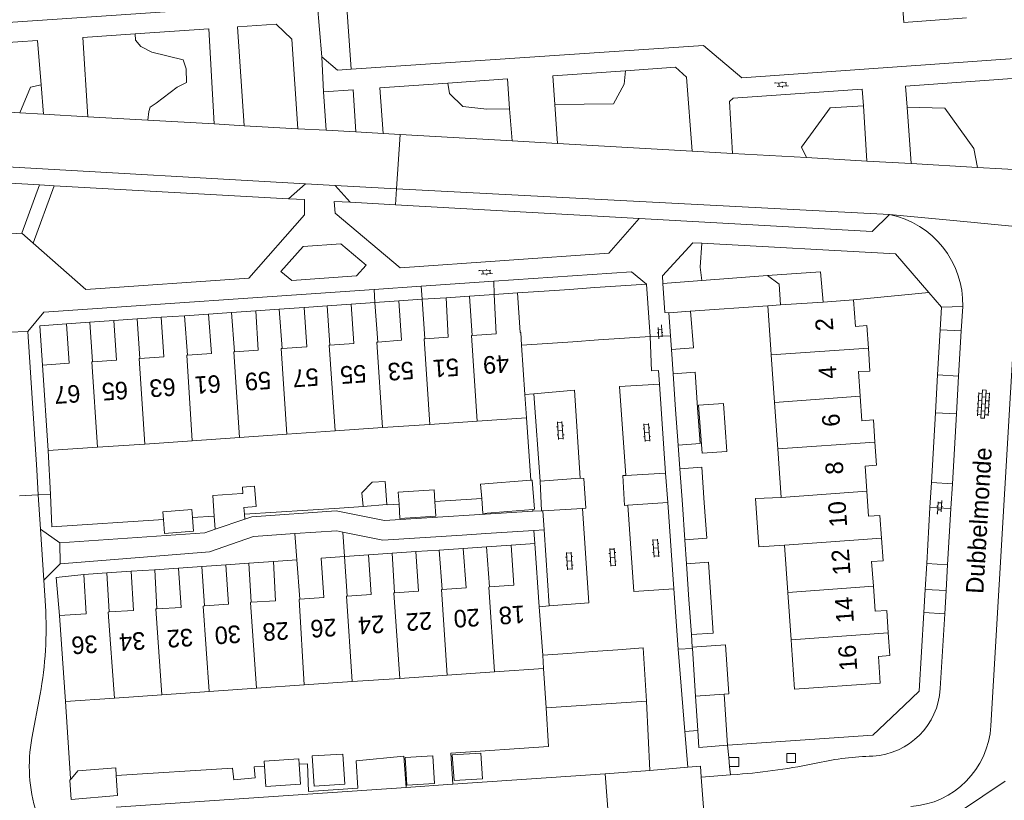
# Model space of a CAD drawing. Extents: x 99476 to 102828, y 406437 to 407931.
# Tile 16 of 162: x 100042 to 100154, y 406526 to 406614. Entities that reach past the tile are written whole.
import ezdxf

# ---------------------------------------------------------------- set-up
doc = ezdxf.new("R2010")
doc.units = 0
doc.header["$MEASUREMENT"] = 0
for name, color, linetype, lineweight in [('BG_bijgebouw', 253, 'Continuous', 0), ('BG_dakoverstek', 253, 'Continuous', 13), ('BG_dakoverstek bijgebouw', 253, 'Continuous', 0), ('BG_heg haag', 253, 'Continuous', 0), ('BG_hek', 253, 'Continuous', 0), ('BG_hoofdgebouw', 253, 'Continuous', 13), ('BG_huisnummer', 253, 'Continuous', 0), ('BG_kant verharding', 253, 'Continuous', 0), ('BG_open verharding', 253, 'Continuous', 0), ('BG_overig opstal', 253, 'Continuous', 0), ('BG_schutting', 253, 'Continuous', 0), ('BG_straatnaam', 253, 'Continuous', 0), ('BG_tussenmuur', 253, 'Continuous', 0), ('BG_vlakafsluiter', 253, 'Continuous', 0)]:
    doc.layers.add(name, color=color, linetype=linetype, lineweight=lineweight)
doc.styles.add('Style-WORKING', font='WORKING.shx')

# ---------------------------------------------------------------- blocks, each defined once
blk = doc.blocks.new('S02OV2')
at = {"layer": 'BG_open verharding', "linetype": 'Continuous', "lineweight": 0}
for p, q in [((0.052866, 0.482148), (0.183301, 0.482148)), ((0.183301, -1.01785), (0.183301, 0.982147)), ((0.183301, 0.895191), (0.705039, 0.895191)), ((0.705039, -1.01785), (0.705039, 0.982147)), ((0.705039, 0.43867), (0.835473, 0.43867)), ((0.052866, -0.517416), (0.183301, -0.517416)), ((0.183301, -0.017851), (0.705039, -0.017851)), ((0.183301, -0.930894), (0.705039, -0.930894)), ((0.705039, -0.473938), (0.835473, -0.473938))]:
    blk.add_line(p, q, dxfattribs=at)
blk = doc.blocks.new('S02OV6')
at = {"layer": 'BG_open verharding', "linetype": 'Continuous', "lineweight": 0}
for p, q in [((0, 0.20784), (1.371449, 0.20784)), ((0.085505, 0.20784), (0.085505, 0.268177)), ((0.485, -0.192), (0.486, 0.207)), ((0.885505, 0.20784), (0.885505, 0.31106)), ((1.285, -0.193), (1.285, 0.207)), ((0.268333, -0.19216), (1.549656, -0.19216)), ((0.885505, -0.32925), (0.885505, -0.19216))]:
    blk.add_line(p, q, dxfattribs=at)
blk = doc.blocks.new('S02OV4')
at = {"layer": 'BG_open verharding', "linetype": 'Continuous', "lineweight": 0}
for p, q in [((0, -0.200092), (0, 0.200092)), ((0, 0.2), (3.201, 0.2)), ((0.214, 0.6), (2.9, 0.6)), ((0.4, 0.199), (0.4, 0.6)), ((0.8, 0.6), (0.8, 0.7)), ((0.8, -0.2), (0.8, 0.2)), ((1.2, 0.2), (1.2, 0.6)), ((1.6, 0.6), (1.6, 0.7)), ((1.6, -0.2), (1.6, 0.2)), ((2, 0.199), (2, 0.6)), ((2.4, 0.6), (2.4, 0.7)), ((2.4, -0.2), (2.4, 0.2)), ((2.8, 0.2), (2.8, 0.6)), ((3.2, -0.199908), (3.2, 0.200092)), ((0, -0.2), (3.2, -0.199)), ((0.31, -0.6), (2.9, -0.6)), ((0.4, -0.6), (0.399, -0.2)), ((0.8, -0.7), (0.8, -0.6)), ((1.2, -0.6), (1.2, -0.2)), ((1.6, -0.7), (1.6, -0.6)), ((2, -0.6), (1.999, -0.2)), ((2.4, -0.7), (2.4, -0.6)), ((2.8, -0.6), (2.8, -0.2))]:
    blk.add_line(p, q, dxfattribs=at)

msp = doc.modelspace()

# ---------------------------------------------------------------- linework, layer by layer
at = {"layer": 'BG_bijgebouw', "linetype": 'Continuous', "lineweight": 0}
for p, q in [((100107.228, 406583.878), (100110.163, 406584.08)), ((100110.163, 406584.08), (100113.07, 406584.28)), ((100113.07, 406584.28), (100113.49, 406578.32)), ((100098.424, 406583.273), (100101.441, 406583.48)), ((100101.441, 406583.48), (100104.314, 406583.678)), ((100104.314, 406583.678), (100107.228, 406583.878)), ((100115.62, 406581.01), (100118.065, 406581.178)), ((100115.814, 406578.399), (100115.62, 406581.01)), ((100113.49, 406578.32), (100110.566, 406578.122)), ((100115.93, 406576.84), (100115.814, 406578.399)), ((100101.844, 406577.531), (100098.87, 406577.33)), ((100104.718, 406577.726), (100101.844, 406577.531)), ((100107.632, 406577.923), (100104.718, 406577.726)), ((100110.566, 406578.122), (100107.632, 406577.923)), ((100116.401, 406570.007), (100116.11, 406574.071)), ((100116.691, 406565.96), (100116.401, 406570.007)), ((100117.168, 406559.19), (100116.879, 406563.272)), ((100067.179, 406560.462), (100067.073, 406560.455)), ((100067.359, 406558.091), (100067.301, 406558.855)), ((100117.452, 406555.18), (100117.168, 406559.19)), ((100063.919, 406557.869), (100064.03, 406556.382)), ((100064.03, 406556.382), (100067.4, 406557.548)), ((100067.4, 406557.548), (100067.359, 406558.091)), ((100117.917, 406548.41), (100117.64, 406552.47)), ((100118.19, 406544.41), (100117.917, 406548.41)), ((100104.152, 406542.261), (100106.984, 406542.469)), ((100106.984, 406542.469), (100109.827, 406542.678)), ((100118.302, 406542.811), (100118.29, 406542.99)), ((100118.67, 406537.39), (100118.302, 406542.811)), ((100101.29, 406542.05), (100104.152, 406542.261)), ((100101.67, 406536.08), (100101.38, 406540.56)), ((100121.92, 406537.622), (100118.67, 406537.39)), ((100104.529, 406536.27), (100101.67, 406536.08)), ((100107.362, 406536.459), (100104.529, 406536.27)), ((100110.206, 406536.649), (100107.362, 406536.459)), ((100113.08, 406536.84), (100110.206, 406536.649))]:
    msp.add_line(p, q, dxfattribs=at)
at = {"layer": 'BG_bijgebouw', "linetype": 'Continuous', "lineweight": 0, "flags": 128}
for points in [[(100118.065, 406581.178), (100118.1, 406581.18), (100118.42, 406577.02), (100115.93, 406576.84)], [(100116.11, 406574.071), (100118.61, 406574.25), (100118.899, 406570.21)], [(100118.899, 406570.21), (100119.191, 406566.14), (100116.691, 406565.96)], [(100116.879, 406563.272), (100119.371, 406563.449), (100119.658, 406559.4)], [(100067.073, 406560.455), (100063.744, 406560.223), (100063.919, 406557.869)], [(100119.658, 406559.4), (100119.944, 406555.357), (100117.452, 406555.18)], [(100117.64, 406552.47), (100120.13, 406552.64), (100120.402, 406548.659)], [(100120.402, 406548.659), (100120.68, 406544.58), (100118.19, 406544.41)], [(100109.827, 406542.678), (100112.7, 406542.89), (100113.08, 406536.84)], [(100118.29, 406542.99), (100122.07, 406543.25), (100122.46, 406537.66), (100121.92, 406537.622)], [(100090.998, 406530.729), (100091.202, 406527.821), (100094.448, 406528.008), (100094.226, 406530.902), (100090.998, 406530.729)]]:
    msp.add_lwpolyline(points, dxfattribs=at)
at = {"layer": 'BG_dakoverstek', "linetype": 'Continuous', "lineweight": 13}
msp.add_line((100092.23, 406554.21), (100094.9, 406554.39), dxfattribs=at)
at = {"layer": 'BG_dakoverstek bijgebouw', "linetype": 'Continuous', "lineweight": 0}
for p, q in [((100080.7, 406560.536), (100080.842, 406558.972)), ((100080.842, 406558.972), (100083.542, 406559.211)), ((100085.04, 406557.614), (100084.938, 406559.254)), ((100100.33, 406558.66), (100100.142, 406558.645)), ((100058.271, 406555.908), (100058.142, 406557.497)), ((100069.606, 406530.026), (100069.646, 406529.425))]:
    msp.add_line(p, q, dxfattribs=at)
at = {"layer": 'BG_dakoverstek bijgebouw', "linetype": 'Continuous', "lineweight": 0, "flags": 128}
for points in [[(100119.01, 406570.496), (100121.831, 406570.7), (100122.225, 406565.252), (100119.404, 406565.048), (100119.01, 406570.496)], [(100083.542, 406559.211), (100083.348, 406561.831), (100081.863, 406561.736), (100080.7, 406560.536)], [(100094.343, 406559.903), (100094.217, 406561.511), (100099.918, 406561.959)], [(100099.918, 406561.959), (100100.069, 406561.971), (100100.33, 406558.66)], [(100067.301, 406558.855), (100068.689, 406558.96), (100068.512, 406561.296), (100067.124, 406561.191), (100067.179, 406560.462)], [(100084.938, 406559.254), (100084.853, 406560.622), (100088.923, 406560.874), (100089.006, 406559.535)], [(100089.006, 406559.535), (100089.109, 406557.867), (100085.04, 406557.614)], [(100100.142, 406558.645), (100094.477, 406558.199), (100094.343, 406559.903)], [(100058.142, 406557.497), (100058.07, 406558.382), (100061.367, 406558.65), (100061.443, 406557.709)], [(100061.443, 406557.709), (100061.568, 406556.176), (100058.271, 406555.908)], [(100073.578, 406529.665), (100073.537, 406530.287), (100069.606, 406530.026)], [(100078.555, 406530.821), (100078.761, 406527.384), (100075.27, 406527.175), (100075.064, 406530.612), (100078.555, 406530.821)], [(100088.987, 406527.481), (100088.797, 406530.599), (100085.652, 406530.408), (100085.841, 406527.29), (100088.987, 406527.481)], [(100069.646, 406529.425), (100069.799, 406527.122), (100073.73, 406527.384), (100073.578, 406529.665)]]:
    msp.add_lwpolyline(points, dxfattribs=at)
at = {"layer": 'BG_heg haag', "linetype": 'Continuous', "lineweight": 0}
for p, q in [((100076.16, 406610.12), (100075.64, 406616.35)), ((100126.852, 406585.247), (100132.886, 406585.675)), ((100132.886, 406585.675), (100133.2, 406582.238)), ((100136.62, 406582.47), (100145.209, 406583.318)), ((100145.209, 406583.318), (100146.65, 406581.64)), ((100043.718, 406563.155), (100043.902, 406560.285)), ((100043.902, 406560.285), (100044.151, 406556.394)), ((100044.151, 406556.394), (100046.37, 406554.83)), ((100051.634, 406552.887), (100046.39, 406552.47)), ((100046.39, 406552.47), (100044.523, 406550.59)), ((100044.523, 406550.59), (100044.711, 406547.669)), ((100044.108, 406537.612), (100043.18, 406532.62)), ((100122.3, 406531.81), (100121.92, 406537.622)), ((100113.46, 406528.93), (100113.08, 406536.84)), ((100091.059, 406527.389), (100108.4, 406528.58)), ((100108.4, 406528.58), (100113.46, 406528.93)), ((100091.027, 406527.387), (100091.059, 406527.389))]:
    msp.add_line(p, q, dxfattribs=at)
at = {"layer": 'BG_heg haag', "linetype": 'Continuous', "lineweight": 0, "flags": 128}
for points in [[(100064.03, 406556.382), (100062.84, 406555.97), (100046.37, 406554.83)], [(100142.39, 406536.325), (100138.84, 406532.97), (100122.3, 406531.81)]]:
    msp.add_lwpolyline(points, dxfattribs=at)
at = {"layer": 'BG_heg haag', "linetype": 'Continuous', "lineweight": 0, "extrusion": (0, 0, -1)}
msp.add_arc((-100003.976688, 406545.06478), 40.817473, 176.341953, 190.520539, dxfattribs=at)
at = {"layer": 'BG_heg haag', "linetype": 'Continuous', "lineweight": 0}
msp.add_arc((100060.360347, 406529.393471), 17.480698, 169.363548, 197.503174, dxfattribs=at)
at = {"layer": 'BG_hek', "linetype": 'Continuous', "lineweight": 0}
for p, q in [((100116.11, 406574.071), (100115.93, 406576.84)), ((100116.691, 406565.96), (100116.879, 406563.272)), ((100117.64, 406552.47), (100117.452, 406555.18)), ((100118.29, 406542.99), (100118.19, 406544.41))]:
    msp.add_line(p, q, dxfattribs=at)
at = {"layer": 'BG_hoofdgebouw', "linetype": 'Continuous', "lineweight": 13}
for p, q in [((100092.96, 406582.906), (100093.27, 406578.42)), ((100095.77, 406583.09), (100098.424, 406583.273)), ((100076.78, 406581.8), (100077.08, 406577.33)), ((100079.5, 406581.98), (100082.19, 406582.18)), ((100082.19, 406582.18), (100082.51, 406577.68)), ((100084.9, 406582.36), (100087.56, 406582.55)), ((100087.56, 406582.55), (100087.89, 406578.06)), ((100126.9, 406581.81), (100128.347, 406581.908)), ((100127.24, 406576.82), (100126.9, 406581.81)), ((100128.347, 406581.908), (100133.2, 406582.238)), ((100133.2, 406582.238), (100136.62, 406582.47)), ((100057.88, 406580.51), (100060.521, 406580.679)), ((100063.27, 406580.87), (100065.88, 406581.04)), ((100065.88, 406581.04), (100066.23, 406576.56)), ((100071.29, 406581.424), (100071.64, 406576.95)), ((100047.1, 406579.77), (100049.75, 406579.95)), ((100049.75, 406579.95), (100050.08, 406575.45)), ((100052.508, 406580.121), (100055.14, 406580.32)), ((100055.14, 406580.32), (100055.46, 406575.82)), ((100098.87, 406577.33), (100099.257, 406571.719)), ((100127.282, 406576.223), (100127.24, 406576.82)), ((100127.659, 406570.826), (100127.282, 406576.223)), ((100045.04, 406565.33), (100044.37, 406575.05)), ((100099.257, 406571.719), (100099.44, 406569.07)), ((100128.027, 406565.549), (100127.659, 406570.826)), ((100088.456, 406568.315), (100083.074, 406567.945)), ((100093.834, 406568.685), (100088.456, 406568.315)), ((100099.44, 406569.07), (100093.834, 406568.685)), ((100072.164, 406567.195), (100066.795, 406566.826)), ((100077.688, 406567.575), (100072.164, 406567.195)), ((100083.074, 406567.945), (100077.688, 406567.575)), ((100056.014, 406566.084), (100050.628, 406565.714)), ((100061.389, 406566.454), (100056.014, 406566.084)), ((100066.795, 406566.826), (100061.389, 406566.454)), ((100050.628, 406565.714), (100045.04, 406565.33)), ((100128.414, 406560.017), (100128.027, 406565.549)), ((100086.86, 406553.84), (100089.489, 406554.018)), ((100094.9, 406554.39), (100095.23, 406549.82)), ((100097.68, 406554.59), (100100.37, 406554.76)), ((100100.37, 406554.76), (100100.89, 406547.58)), ((100129.172, 406549.183), (100128.795, 406554.57)), ((100070.662, 406552.711), (100073.325, 406552.9)), ((100073.325, 406552.9), (100073.66, 406548.42)), ((100078.74, 406553.28), (100079.04, 406548.78)), ((100081.493, 406553.461), (100084.14, 406553.65)), ((100084.14, 406553.65), (100084.41, 406549.17)), ((100054.48, 406551.62), (100057.124, 406551.789)), ((100059.86, 406551.98), (100062.51, 406552.16)), ((100062.51, 406552.16), (100062.79, 406547.66)), ((100065.22, 406552.34), (100065.235, 406552.341)), ((100065.235, 406552.341), (100067.87, 406552.53)), ((100067.87, 406552.53), (100068.12, 406548.08)), ((100049.08, 406551.24), (100051.697, 406551.418)), ((100051.697, 406551.418), (100051.97, 406546.98)), ((100129.549, 406543.796), (100129.172, 406549.183)), ((100100.89, 406547.58), (100101.29, 406542.05)), ((100046.98, 406536.8), (100046.33, 406546.56)), ((100129.591, 406543.19), (100129.549, 406543.796)), ((100101.38, 406540.56), (100095.784, 406540.173)), ((100085.009, 406539.428), (100079.612, 406539.055)), ((100090.406, 406539.802), (100085.009, 406539.428)), ((100095.784, 406540.173), (100090.406, 406539.802)), ((100068.718, 406538.302), (100063.339, 406537.931)), ((100074.135, 406538.677), (100068.718, 406538.302)), ((100079.612, 406539.055), (100074.135, 406538.677)), ((100052.557, 406537.185), (100046.98, 406536.8)), ((100057.954, 406537.558), (100052.557, 406537.185)), ((100063.339, 406537.931), (100057.954, 406537.558))]:
    msp.add_line(p, q, dxfattribs=at)
at = {"layer": 'BG_hoofdgebouw', "linetype": 'Continuous', "lineweight": 13, "flags": 128}
for points in [[(100149.495, 406614.549), (100142.36, 406614.04), (100141.95, 406619.89), (100138.987, 406619.681)], [(100090.29, 406582.72), (100092.96, 406582.91), (100092.96, 406582.906)], [(100093.27, 406578.42), (100096, 406578.62), (100095.77, 406583.09)], [(100074.131, 406581.62), (100074.13, 406581.63), (100076.78, 406581.8)], [(100077.08, 406577.33), (100079.8, 406577.51), (100079.5, 406581.98)], [(100082.51, 406577.68), (100085.21, 406577.89), (100084.9, 406582.36)], [(100087.89, 406578.06), (100090.53, 406578.24), (100090.29, 406582.72)], [(100136.62, 406582.47), (100136.85, 406579.46), (100138.15, 406579.58), (100138.324, 406576.996)], [(100060.521, 406580.679), (100060.54, 406580.68), (100060.86, 406576.19)], [(100060.86, 406576.19), (100063.59, 406576.39), (100063.27, 406580.87)], [(100066.23, 406576.56), (100068.93, 406576.76), (100068.65, 406581.24)], [(100068.65, 406581.24), (100071.29, 406581.43), (100071.29, 406581.424)], [(100071.64, 406576.95), (100074.43, 406577.15), (100074.131, 406581.62)], [(100044.37, 406575.05), (100047.41, 406575.27), (100047.1, 406579.77)], [(100050.08, 406575.45), (100052.81, 406575.64), (100052.5, 406580.12), (100052.508, 406580.121)], [(100055.46, 406575.82), (100058.18, 406576.01), (100057.88, 406580.51)], [(100138.324, 406576.996), (100138.5, 406574.39), (100137.21, 406574.33), (100137.405, 406571.533)], [(100137.405, 406571.533), (100137.6, 406568.74), (100138.9, 406568.84), (100139.073, 406566.3)], [(100139.073, 406566.3), (100139.25, 406563.69), (100137.98, 406563.56), (100138.156, 406560.705)], [(100138.156, 406560.705), (100138.33, 406557.87), (100139.63, 406557.97), (100139.821, 406555.363)], [(100128.414, 406560.017), (100125.47, 406559.888), (100125.864, 406554.379), (100128.795, 406554.57)], [(100139.821, 406555.363), (100140.01, 406552.79), (100138.7, 406552.73), (100138.9, 406549.9)], [(100084.41, 406549.17), (100087.15, 406549.35), (100086.86, 406553.84)], [(100089.489, 406554.018), (100089.52, 406554.02), (100089.83, 406549.53)], [(100089.83, 406549.53), (100092.56, 406549.73), (100092.23, 406554.21)], [(100095.23, 406549.82), (100098, 406550.02), (100097.68, 406554.59)], [(100068.12, 406548.08), (100070.89, 406548.23), (100070.65, 406552.71), (100070.662, 406552.711)], [(100073.66, 406548.42), (100076.401, 406548.61), (100076.09, 406553.1), (100078.74, 406553.28)], [(100079.04, 406548.78), (100081.78, 406548.96), (100081.48, 406553.46), (100081.493, 406553.461)], [(100051.97, 406546.98), (100054.72, 406547.13), (100054.48, 406551.62)], [(100057.124, 406551.789), (100057.14, 406551.79), (100057.38, 406547.33)], [(100057.38, 406547.33), (100060.14, 406547.49), (100059.86, 406551.98)], [(100062.79, 406547.66), (100065.53, 406547.85), (100065.22, 406552.34)], [(100046.33, 406546.56), (100049.36, 406546.76), (100049.08, 406551.24)], [(100138.9, 406549.9), (100139.1, 406547.07), (100140.41, 406547.16), (100140.59, 406544.593)], [(100140.59, 406544.593), (100140.77, 406542.02), (100139.47, 406541.92), (100139.68, 406538.89), (100129.94, 406538.21), (100129.591, 406543.19)]]:
    msp.add_lwpolyline(points, dxfattribs=at)
at = {"layer": 'BG_kant verharding', "linetype": 'Continuous', "lineweight": 0}
for p, q in [((100069.514, 406616.024), (100003.289, 406611.461)), ((100054.938, 406612.744), (100063.298, 406613.316)), ((100063.298, 406613.316), (100063.905, 406602.492)), ((100066.556, 406613.539), (100067.306, 406602.298)), ((100036.05, 406611.451), (100043.802, 406611.982)), ((100043.802, 406611.982), (100044.216, 406606.948)), ((100048.979, 406612.336), (100054.938, 406612.744)), ((100048.979, 406612.336), (100049.52, 406603.311)), ((100097.275, 406607.608), (100090.481, 406607.141)), ((100097.275, 406607.608), (100097.513, 406604.21)), ((100110.681, 406608.543), (100102.426, 406607.967)), ((100102.426, 406607.967), (100102.649, 406604.725)), ((100156.972, 406607.813), (100142.565, 406606.804)), ((100044.216, 406606.948), (100044.492, 406603.597)), ((100079.708, 406606.384), (100076.35, 406606.15)), ((100079.708, 406606.384), (100080.019, 406601.587)), ((100090.481, 406607.141), (100082.764, 406606.61)), ((100082.764, 406606.61), (100083.118, 406601.409)), ((100137.631, 406606.458), (100137.753, 406604.57)), ((100142.565, 406606.804), (100142.738, 406604.402)), ((100076.35, 406606.15), (100076.65, 406601.78)), ((100029.526, 406604.45), (100041.803, 406603.75)), ((100097.513, 406604.21), (100097.824, 406600.565)), ((100102.649, 406604.725), (100102.956, 406600.27)), ((100122.514, 406605.061), (100122.862, 406599.141)), ((100137.753, 406604.57), (100138.161, 406598.271)), ((100142.738, 406604.402), (100143.202, 406597.984)), ((100041.803, 406603.75), (100044.492, 406603.597)), ((100044.492, 406603.597), (100049.52, 406603.311)), ((100049.52, 406603.311), (100056.352, 406602.922)), ((100056.352, 406602.922), (100063.905, 406602.492)), ((100063.905, 406602.492), (100067.306, 406602.298)), ((100067.306, 406602.298), (100073.42, 406601.95)), ((100076.65, 406601.78), (100073.42, 406601.95)), ((100080.019, 406601.587), (100076.65, 406601.78)), ((100083.118, 406601.409), (100080.019, 406601.587)), ((100085.055, 406601.298), (100083.118, 406601.409)), ((100097.824, 406600.565), (100085.055, 406601.298)), ((100102.956, 406600.27), (100097.824, 406600.565)), ((100118.29, 406599.39), (100102.956, 406600.27)), ((100118.29, 406599.39), (100122.862, 406599.141)), ((100131.289, 406598.662), (100122.862, 406599.141)), ((100138.161, 406598.271), (100131.289, 406598.662)), ((100143.202, 406597.984), (100138.161, 406598.271)), ((100150.727, 406597.556), (100143.202, 406597.984)), ((100157.84, 406597.152), (100150.727, 406597.556)), ((100019.628, 406596.925), (100044.045, 406595.566)), ((100044.045, 406595.566), (100042.02, 406590.08)), ((100045.716, 406595.473), (100043.308, 406588.948)), ((100044.045, 406595.566), (100045.716, 406595.473)), ((100045.716, 406595.473), (100072.373, 406593.99)), ((100074.281, 406595.687), (100072.373, 406593.99)), ((100077.681, 406595.487), (100074.281, 406595.687)), ((100079.367, 406593.589), (100077.681, 406595.487)), ((100077.681, 406595.487), (100084.66, 406595.122)), ((100084.66, 406595.122), (100140.745, 406592.185)), ((100072.373, 406593.99), (100074.17, 406593.89)), ((100079.367, 406593.589), (100077.57, 406593.69)), ((100084.544, 406593.299), (100079.367, 406593.589)), ((100112.25, 406591.75), (100084.544, 406593.299)), ((100112.25, 406591.75), (100138.765, 406590.251)), ((100140.745, 406592.185), (100138.765, 406590.251)), ((100149.169, 406591.384), (100140.745, 406592.185)), ((100039.64, 406589.92), (100042.02, 406590.08)), ((100087.458, 406584.037), (100082.09, 406583.669)), ((100095.716, 406584.604), (100087.458, 406584.037)), ((100149.06, 406581.721), (100148.897, 406578.95)), ((100146.65, 406581.64), (100146.502, 406579.09)), ((100042.71, 406578.87), (100043.718, 406563.155)), ((100146.502, 406579.09), (100146.204, 406573.938)), ((100148.897, 406578.95), (100148.595, 406573.798)), ((100154.799, 406577.061), (100152.263, 406534.038)), ((100146.204, 406573.938), (100145.955, 406569.641)), ((100114.55, 406572.88), (100115.267, 406562.783)), ((100148.595, 406573.798), (100148.343, 406569.5)), ((100100.274, 406571.809), (100099.257, 406571.719)), ((100100.992, 406561.841), (100100.274, 406571.809)), ((100145.955, 406569.641), (100145.495, 406561.697)), ((100148.343, 406569.5), (100147.877, 406561.557)), ((100115.267, 406562.783), (100110.72, 406562.49)), ((100115.267, 406562.783), (100115.504, 406559.442)), ((100105.56, 406562.19), (100100.992, 406561.841)), ((100145.495, 406561.697), (100145.331, 406558.872)), ((100147.877, 406561.557), (100147.711, 406558.732)), ((100110.97, 406559.11), (100115.504, 406559.442)), ((100115.504, 406559.442), (100116.204, 406549.593)), ((100100.156, 406558.43), (100101.154, 406558.492)), ((100101.154, 406558.492), (100101.29, 406558.5)), ((100105.82, 406558.76), (100101.29, 406558.5)), ((100145.331, 406558.872), (100144.962, 406552.5)), ((100147.711, 406558.732), (100147.337, 406552.36)), ((100044.151, 406556.394), (100044.523, 406550.59)), ((100100.253, 406556.243), (100094.792, 406555.889)), ((100101.44, 406556.32), (100100.253, 406556.243)), ((100101.44, 406556.32), (100101.998, 406547.665)), ((100094.792, 406555.889), (100092.128, 406555.716)), ((100144.962, 406552.5), (100144.792, 406549.554)), ((100147.337, 406552.36), (100147.164, 406549.415)), ((100116.69, 406542.74), (100116.204, 406549.593)), ((100144.792, 406549.554), (100144.639, 406546.912)), ((100147.164, 406549.415), (100147.009, 406546.773)), ((100100.89, 406547.58), (100101.998, 406547.665)), ((100147.009, 406546.773), (100146.51, 406538.26)), ((100117.45, 406533.4), (100116.69, 406542.74)), ((100118.67, 406537.39), (100118.91, 406533.497)), ((100118.91, 406533.497), (100117.45, 406533.4)), ((100122.3, 406531.81), (100122.435, 406530.412)), ((100122.435, 406530.412), (100122.531, 406529.412)), ((100122.531, 406529.412), (100122.625, 406528.436)), ((100108.4, 406528.58), (100108.809, 406523.022)), ((100122.625, 406528.436), (100119.31, 406528.17)), ((100123.422, 406528.5), (100122.625, 406528.436))]:
    msp.add_line(p, q, dxfattribs=at)
at = {"layer": 'BG_kant verharding', "linetype": 'Continuous', "lineweight": 0, "flags": 128}
for points in [[(100066.556, 406613.539), (100070.95, 406613.84), (100072.75, 406612.13), (100073.42, 406601.95)], [(100159.815, 406610.282), (100123.95, 406607.74), (100119.56, 406611.4), (100079.483, 406608.713)], [(100079.483, 406608.713), (100077.95, 406608.61), (100076.16, 406610.12)], [(100118.29, 406599.39), (100117.63, 406607.83), (100116.38, 406608.94), (100110.681, 406608.543)], [(100137.631, 406606.458), (100122.95, 406605.43), (100122.514, 406605.061)], [(100002.677, 406597.868), (100007.757, 406599.458), (100074.281, 406595.687)], [(100043.308, 406588.948), (100049.3, 406583.68), (100067.86, 406584.95), (100074.18, 406592.16), (100074.17, 406593.89)], [(100077.57, 406593.69), (100077.68, 406592.35), (100085.06, 406586.14), (100108.79, 406587.81), (100112.25, 406591.75)], [(100165.048, 406590.063), (100159.735, 406590.379), (100149.169, 406591.384)], [(100072.73, 406584.68), (100071.51, 406585.72), (100074.04, 406588.55), (100078.3, 406588.86), (100081.2, 406586.42), (100080.1, 406585.21), (100072.73, 406584.68)], [(100114.955, 406584.355), (100114.9, 406585.21), (100118.37, 406588.98), (100119.4, 406588.924)], [(100119.4, 406588.924), (100141.43, 406587.72), (100145.209, 406583.318)], [(100113.07, 406584.28), (100111.39, 406585.68), (100095.716, 406584.604)], [(100115.62, 406581.01), (100115.17, 406581.05), (100114.955, 406584.355)], [(100082.09, 406583.669), (100044.53, 406581.09), (100042.71, 406578.87)], [(100113.49, 406578.32), (100113.65, 406574.41), (100114.45, 406574.45), (100114.55, 406572.88)], [(100114.55, 406572.88), (100110.03, 406572.63), (100110.72, 406562.49)], [(100105.56, 406562.19), (100104.89, 406572.22), (100100.274, 406571.809)], [(100105.82, 406558.76), (100106.17, 406558.79), (100105.94, 406562.18), (100105.56, 406562.19)], [(100110.72, 406562.49), (100110.39, 406562.5), (100110.59, 406559.1), (100110.97, 406559.11)], [(100101.998, 406547.665), (100106.52, 406548.01), (100105.82, 406558.76)], [(100110.97, 406559.11), (100111.66, 406549.29), (100116.204, 406549.593)], [(100078.554, 406556.067), (100077.86, 406556.21), (100073.101, 406555.894)], [(100092.128, 406555.716), (100083.09, 406555.13), (100078.554, 406556.067)], [(100073.101, 406555.894), (100068.37, 406555.58), (100063.38, 406553.82), (100051.634, 406552.887)], [(100144.639, 406546.912), (100144.12, 406537.96), (100142.39, 406536.325)], [(100117.45, 406533.4), (100117.783, 406529.308), (100117.807, 406529.31)], [(100117.807, 406529.31), (100119.219, 406529.433), (100119.31, 406528.17)], [(100119.31, 406528.17), (100119.6, 406524.25), (100120.62, 406524.24)], [(100140.64, 406520.33), (100142.36, 406522.38), (100146.38, 406522.68), (100153.89, 406527.729)]]:
    msp.add_lwpolyline(points, dxfattribs=at)
at = {"layer": 'BG_kant verharding', "linetype": 'Continuous', "lineweight": 0, "extrusion": (0, 0, -1)}
for centre, radius, start, end in [((-100138.64325, 406581.979217), 10.41995, 101.636645, 181.419995), ((-100138.345106, 406538.745395), 8.179309, 183.402174, 266.657478), ((-100142.490789, 406534.615785), 9.789277, 183.383694, 266.115307), ((-100117.09378, 406606.059591), 77.817328, 258.512818, 265.335472)]:
    msp.add_arc(centre, radius, start, end, dxfattribs=at)
at = {"layer": 'BG_kant verharding', "linetype": 'Continuous', "lineweight": 0}
msp.add_arc((100139.452443, 406500.227762), 30.358785, 91.189914, 103.062382, dxfattribs=at)
at = {"layer": 'BG_overig opstal', "linetype": 'Continuous', "lineweight": 0}
msp.add_line((100047.503, 406527.852), (100047.666, 406528.042), dxfattribs=at)
at = {"layer": 'BG_overig opstal', "linetype": 'Continuous', "lineweight": 0, "flags": 128}
for points in [[(100047.666, 406528.042), (100048.402, 406528.901), (100052.717, 406529.241), (100052.773, 406528.394)], [(100052.773, 406528.394), (100052.922, 406526.119), (100047.653, 406525.665), (100047.503, 406527.852)]]:
    msp.add_lwpolyline(points, dxfattribs=at)
at = {"layer": 'BG_schutting', "linetype": 'Continuous', "lineweight": 0}
for p, q in [((100126.852, 406585.247), (100119.39, 406584.688)), ((100119.39, 406584.688), (100114.955, 406584.355)), ((100099.44, 406569.07), (100099.918, 406561.959)), ((100100.142, 406558.645), (100100.156, 406558.43)), ((100052.769, 406524.76), (100085.733, 406527.023)), ((100085.733, 406527.023), (100091.027, 406527.387))]:
    msp.add_line(p, q, dxfattribs=at)
at = {"layer": 'BG_schutting', "linetype": 'Continuous', "lineweight": 0, "flags": 128}
msp.add_lwpolyline([(100067.4, 406557.548), (100068.18, 406557.81), (100077.78, 406558.49), (100083.29, 406557.39), (100100.156, 406558.43)], dxfattribs=at)
at = {"layer": 'BG_tussenmuur', "linetype": 'Continuous', "lineweight": 0}
for p, q in [((100098.733, 406578.783), (100098.424, 406583.273)), ((100098.792, 406578.787), (100098.733, 406578.783)), ((100098.87, 406577.33), (100098.792, 406578.787)), ((100127.282, 406576.223), (100138.324, 406576.996)), ((100127.659, 406570.826), (100137.405, 406571.533)), ((100128.027, 406565.549), (100139.073, 406566.3)), ((100128.414, 406560.017), (100138.156, 406560.705)), ((100128.795, 406554.57), (100139.821, 406555.363)), ((100129.172, 406549.183), (100138.9, 406549.9)), ((100129.549, 406543.796), (100140.59, 406544.593)), ((100101.38, 406540.56), (100101.29, 406542.05))]:
    msp.add_line(p, q, dxfattribs=at)
at = {"layer": 'BG_tussenmuur', "linetype": 'Continuous', "lineweight": 0, "flags": 128}
for points in [[(100093.27, 406578.42), (100093.17, 406578.413), (100093.834, 406568.685)], [(100077.08, 406577.33), (100076.99, 406577.324), (100077.688, 406567.575)], [(100082.51, 406577.68), (100082.43, 406577.674), (100083.074, 406567.945)], [(100087.89, 406578.06), (100087.81, 406578.055), (100088.456, 406568.315)], [(100060.86, 406576.19), (100060.8, 406576.186), (100061.389, 406566.454)], [(100066.23, 406576.56), (100066.14, 406576.553), (100066.795, 406566.826)], [(100071.64, 406576.95), (100071.53, 406576.942), (100072.164, 406567.195)], [(100050.08, 406575.45), (100049.99, 406575.444), (100050.628, 406565.714)], [(100055.46, 406575.82), (100055.37, 406575.814), (100056.014, 406566.084)], [(100090.406, 406539.802), (100089.78, 406549.526), (100089.83, 406549.53)], [(100095.23, 406549.82), (100095.17, 406549.816), (100095.784, 406540.173)], [(100068.12, 406548.08), (100068.03, 406548.075), (100068.718, 406538.302)], [(100073.66, 406548.42), (100073.57, 406548.414), (100074.135, 406538.677)], [(100079.04, 406548.78), (100078.97, 406548.775), (100079.612, 406539.055)], [(100084.41, 406549.17), (100084.33, 406549.165), (100085.009, 406539.428)], [(100051.97, 406546.98), (100051.86, 406546.974), (100052.557, 406537.185)], [(100057.38, 406547.33), (100057.26, 406547.323), (100057.954, 406537.558)], [(100062.79, 406547.66), (100062.67, 406547.652), (100063.339, 406537.931)]]:
    msp.add_lwpolyline(points, dxfattribs=at)
at = {"layer": 'BG_vlakafsluiter', "linetype": 'Continuous', "lineweight": 0}
for p, q in [((100078.63, 406621.041), (100079.483, 406608.713)), ((100076.35, 406606.15), (100076.16, 406610.12)), ((100085.055, 406601.298), (100084.66, 406595.122)), ((100084.66, 406595.122), (100084.544, 406593.299)), ((100043.308, 406588.948), (100042.02, 406590.08)), ((100087.56, 406582.55), (100087.458, 406584.037)), ((100095.77, 406583.09), (100095.716, 406584.604)), ((100082.19, 406582.18), (100082.09, 406583.669)), ((100092.96, 406582.906), (100095.77, 406583.09)), ((100076.78, 406581.8), (100079.5, 406581.98)), ((100084.9, 406582.36), (100082.19, 406582.18)), ((100090.29, 406582.72), (100087.56, 406582.55)), ((100118.065, 406581.178), (100126.9, 406581.81)), ((100149.06, 406581.721), (100146.65, 406581.64)), ((100060.521, 406580.679), (100063.27, 406580.87)), ((100065.88, 406581.04), (100068.65, 406581.24)), ((100071.29, 406581.424), (100074.131, 406581.62)), ((100049.75, 406579.95), (100052.508, 406580.121)), ((100055.14, 406580.32), (100057.88, 406580.51)), ((100042.71, 406578.87), (100040.472, 406578.802)), ((100113.49, 406578.32), (100115.814, 406578.399)), ((100148.897, 406578.95), (100146.502, 406579.09)), ((100148.595, 406573.798), (100146.204, 406573.938)), ((100148.343, 406569.5), (100145.955, 406569.641)), ((100045.279, 406560.341), (100045.04, 406565.33)), ((100101.154, 406558.492), (100100.992, 406561.841)), ((100147.877, 406561.557), (100145.495, 406561.697)), ((100041.768, 406560.193), (100043.902, 406560.285)), ((100043.902, 406560.285), (100045.279, 406560.341)), ((100094.343, 406559.903), (100089.006, 406559.535)), ((100101.29, 406558.5), (100101.44, 406556.32)), ((100147.711, 406558.732), (100145.331, 406558.872)), ((100063.919, 406557.869), (100061.443, 406557.709)), ((100078.554, 406556.067), (100078.74, 406553.28)), ((100100.37, 406554.76), (100100.253, 406556.243)), ((100046.37, 406554.83), (100046.39, 406552.47)), ((100073.325, 406552.9), (100073.101, 406555.894)), ((100084.14, 406553.65), (100086.86, 406553.84)), ((100089.489, 406554.018), (100092.23, 406554.21)), ((100094.9, 406554.39), (100097.68, 406554.59)), ((100067.87, 406552.53), (100070.662, 406552.711)), ((100078.74, 406553.28), (100081.493, 406553.461)), ((100051.697, 406551.418), (100054.48, 406551.62)), ((100057.124, 406551.789), (100059.86, 406551.98)), ((100062.51, 406552.16), (100065.22, 406552.34)), ((100147.337, 406552.36), (100144.962, 406552.5)), ((100147.164, 406549.415), (100144.792, 406549.554)), ((100144.639, 406546.912), (100147.009, 406546.773)), ((100118.302, 406542.811), (100116.69, 406542.74)), ((100113.46, 406528.93), (100117.807, 406529.31))]:
    msp.add_line(p, q, dxfattribs=at)
at = {"layer": 'BG_vlakafsluiter', "linetype": 'Continuous', "lineweight": 0, "flags": 128}
for points in [[(100056.352, 406602.922), (100056.49, 406603.892), (100056.627, 406604.412), (100057.304, 406604.859), (100059.684, 406606.681), (100060.767, 406607.215), (100060.726, 406608.755), (100060.384, 406609.795), (100056.819, 406610.642), (100055.578, 406611.287), (100054.971, 406612.022), (100054.938, 406612.744)], [(100102.649, 406604.725), (100109.334, 406604.798), (100110.528, 406607.025), (100110.681, 406608.543)], [(100041.803, 406603.75), (100043.012, 406606.66), (100044.216, 406606.948)], [(100097.513, 406604.21), (100094.906, 406604.189), (100092.207, 406604.462), (100090.661, 406605.941), (100090.481, 406607.141)], [(100137.753, 406604.57), (100133.987, 406604.335), (100130.724, 406599.866), (100131.289, 406598.662)], [(100150.727, 406597.556), (100150.333, 406599.684), (100147.013, 406604.293), (100142.738, 406604.402)], [(100119.4, 406588.924), (100119.183, 406586.212), (100119.39, 406584.688)], [(100128.347, 406581.908), (100128.183, 406584.274), (100126.852, 406585.247)], [(100044.37, 406575.05), (100044.063, 406579.528), (100047.1, 406579.77)], [(100058.142, 406557.497), (100045.454, 406556.679), (100045.279, 406560.341)], [(100067.359, 406558.091), (100078.165, 406558.787), (100080.842, 406558.972)], [(100084.938, 406559.254), (100083.655, 406559.166), (100083.542, 406559.211)], [(100046.33, 406546.56), (100045.927, 406550.897), (100049.08, 406551.24)], [(100046.98, 406536.8), (100047.563, 406528.036), (100047.666, 406528.042)], [(100101.67, 406536.08), (100101.951, 406531.669), (100090.813, 406530.921), (100091.059, 406527.389)], [(100122.3, 406531.81), (100119.057, 406531.563), (100118.91, 406533.497)], [(100085.733, 406527.023), (100085.486, 406530.564), (100080.064, 406530.061), (100080.249, 406526.93), (100074.644, 406526.557), (100074.518, 406529.722), (100073.578, 406529.665)], [(100122.435, 406530.412), (100123.609, 406530.412), (100123.609, 406529.412), (100122.531, 406529.412)], [(100129.034, 406529.87), (100130.034, 406529.87), (100130.034, 406530.87), (100129.034, 406530.87), (100129.034, 406529.87)], [(100052.773, 406528.394), (100065.982, 406529.2), (100066.137, 406527.881), (100068.578, 406528.127), (100068.46, 406529.352), (100069.646, 406529.425)]]:
    msp.add_lwpolyline(points, dxfattribs=at)

# ---------------------------------------------------------------- block references
at = {"layer": 'BG_open verharding', "linetype": 'Continuous', "lineweight": 0}
for name, p, rotation in [('S02OV6', (100127.67, 406606.928), 3.840747), ('S02OV6', (100094.01, 406585.574), 4.012170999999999), ('S02OV6', (100114.575, 406579.623), 274.244862), ('S02OV4', (100151.32, 406569.032), 86.61671199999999), ('S02OV2', (100103.726, 406567.631), 183.897896), ('S02OV2', (100113.564, 406567.411), 183.897896), ('S02OV6', (100146.386, 406558.109), 86.61671199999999), ('S02OV2', (100114.592, 406554.254), 183.897896), ('S02OV2', (100104.754, 406552.784), 183.897896), ('S02OV2', (100109.673, 406553.224), 183.897896)]:
    msp.add_blockref(name, p, dxfattribs=dict(at, rotation=rotation))

# ---------------------------------------------------------------- texts
at = {"layer": 'BG_huisnummer', "linetype": 'Continuous', "lineweight": 0, "style": 'Style-WORKING'}
for s, rotation, p in [('2', 94.012171, (100134.356, 406579.016)), ('49', 184.012171, (100097.391, 406576.24)), ('55', 184.012171, (100081.141, 406575.107)), ('53', 184.012171, (100086.558, 406575.485)), ('51', 184.012171, (100091.686, 406575.842)), ('4', 94.012171, (100134.738, 406573.568)), ('61', 184.012171, (100064.583, 406573.952)), ('59', 184.012171, (100070.308, 406574.352)), ('57', 184.012171, (100075.724, 406574.729)), ('67', 184.012171, (100048.621, 406572.839)), ('65', 184.012171, (100054.037, 406573.217)), ('63', 184.012171, (100059.454, 406573.595)), ('6', 94.012171, (100135.121, 406568.121)), ('8', 94.012171, (100135.503, 406562.673)), ('10', 94.012171, (100135.924, 406556.68)), ('12', 94.012171, (100136.306, 406551.232)), ('14', 94.012171, (100136.689, 406545.785)), ('22', 183.955038, (100088.622, 406546.999)), ('20', 183.955038, (100094.052, 406547.377)), ('18', 183.955038, (100099.195, 406547.735)), ('28', 183.955038, (100072.33, 406545.864)), ('26', 183.955038, (100077.76, 406546.243)), ('24', 183.955038, (100083.191, 406546.621)), ('34', 183.955038, (100056.012, 406544.728)), ('32', 183.955038, (100061.443, 406545.106)), ('30', 183.955038, (100066.873, 406545.484)), ('36', 183.955038, (100050.58, 406544.35)), ('16', 94.012171, (100137.071, 406540.337))]:
    msp.add_text(s, height=2, rotation=rotation, dxfattribs=at).set_placement(p)
at = {"layer": 'BG_straatnaam', "linetype": 'Continuous', "lineweight": 0, "style": 'Style-WORKING'}
msp.add_text('Dubbelmonde', height=2, rotation=86.616712, dxfattribs=at).set_placement((100151.396, 406549.013))

doc.saveas('drawing.dxf')
